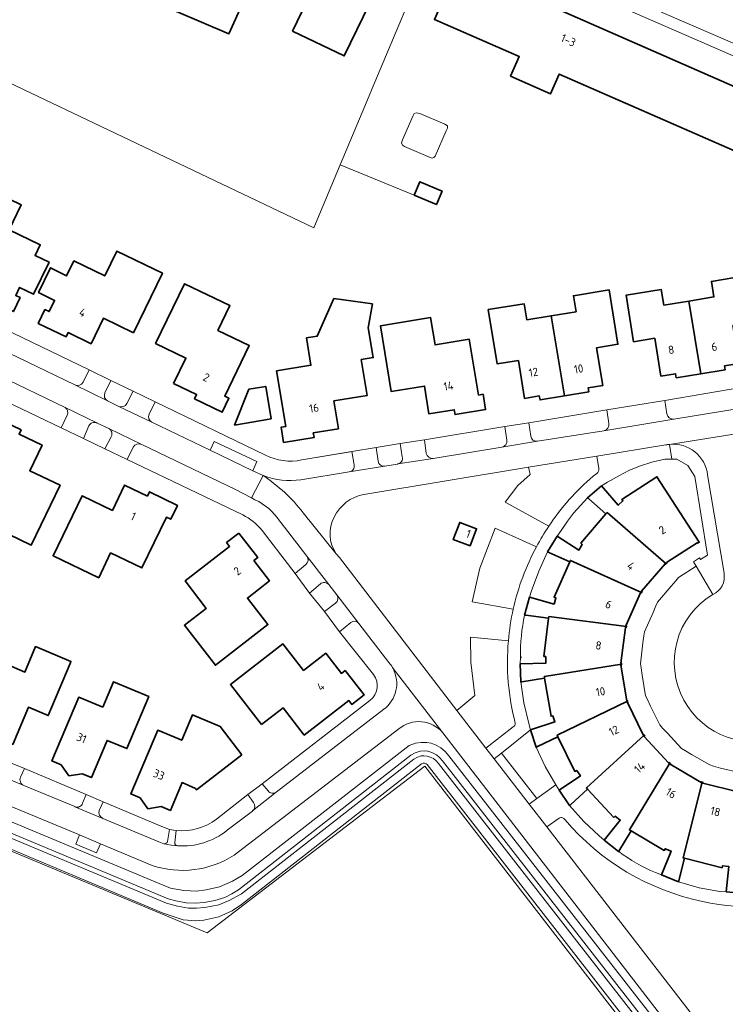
# Model space of a CAD drawing. Extents: x 152761 to 155748, y 459947 to 462743.
# Tile 103 of 256: x 154356 to 154471, y 460879 to 461040. Entities that reach past the tile are written whole.
import ezdxf
from ezdxf.enums import TextEntityAlignment as Align

# ---------------------------------------------------------------- set-up
doc = ezdxf.new("R2010")
doc.units = 0
doc.header["$LTSCALE"] = 0.75
for name, color, linetype, lineweight in [('B-RO-GR-BEPLANTING_CULTUUR_BOSPLANTSOEN-GV', 251, 'CONTINUOUS', 18), ('B-RO-GR-BEPLANTING_CULTUUR_HEESTERS-GV', 251, 'CONTINUOUS', 18), ('B-RO-IE-TERREINAFSCHEIDING_KUNSTMATIG_HEKWERK-G', 251, 'IE-TERREINAFSCHEIDING-KUNSTMATIG', 18), ('B-RO-IE-TERREINAFSCHEIDING_KUNSTMATIG_MUUR-G', 251, 'IE-TERREINAFSCHEIDING-KUNSTMATIG-DICHT', 18), ('B-RO-OG-BEBOUWING-GV', 6, 'CONTINUOUS', 35), ('B-RO-OG-BEBOUWING-T18', 1, 'CONTINUOUS', 18), ('B-RO-OG-TERREIN_CULTUURSCHEIDING-GV', 251, 'CONTINUOUS', 18), ('B-RO-OG-WATER_GREPPEL-GV', 251, 'CONTINUOUS', 18), ('B-RO-OG-WATER_SLOOT-GV', 251, 'CONTINUOUS', 18), ('B-RO-VH-VERHARDING_BETONSTRAATSTEEN-GV', 251, 'CONTINUOUS', 18), ('B-RO-VH-VERHARDING_TEGEL-GV', 251, 'CONTINUOUS', 18)]:
    doc.layers.add(name, color=color, linetype=linetype, lineweight=lineweight)
doc.styles.add('NLCS-ISO-M200-T18', font='NLCS-ISO.ttf', dxfattribs={"height": 0.36})
doc.linetypes.add('IE-TERREINAFSCHEIDING-KUNSTMATIG', pattern='A,4,[82,NLCS.SHX,S=0.75,R=90,X=0,Y=0],4,-2', length=10)
doc.linetypes.add('IE-TERREINAFSCHEIDING-KUNSTMATIG-DICHT', pattern='A,8,-1,[82,NLCS.SHX,S=0.75,R=90,X=0,Y=0],-1', length=10)

msp = doc.modelspace()

# ---------------------------------------------------------------- linework, layer by layer
at = {"layer": 'B-RO-GR-BEPLANTING_CULTUUR_BOSPLANTSOEN-GV', "flags": 128}
for points in [[(154259.906, 460949.943), (154260.008, 460947.896), (154260.036, 460947.335), (154262.727, 460947.194), (154378.376, 460898.88), (154380.271, 460898.151), (154382.429, 460897.762), (154384.51, 460897.665), (154386.112, 460897.872), (154388.27, 460898.346), (154390.428, 460899.276), (154392.019, 460900.184), (154393.197, 460901.139), (154419.375, 460921.498), (154420.398, 460921.885), (154421.339, 460922.026), (154422.246, 460922.005), (154422.931, 460921.872), (154423.785, 460921.559), (154424.513, 460921.146), (154425.233, 460920.548), (154425.86, 460919.822), (154469.018, 460864.442)], [(154417.661, 460924.224), (154390.696, 460903.554)], [(154468.638, 460866.831), (154424.856, 460923.588)], [(154377.258, 460901.858), (154368.806, 460905.421), (154368.152, 460903.948), (154364.777, 460905.371), (154365.374, 460906.88), (154354.176, 460911.494)]]:
    msp.add_lwpolyline(points, dxfattribs=at)
msp.add_lwpolyline([(154255.829, 460945.201), (154386.256, 460890.789), (154421.91, 460918.15), (154465.583, 460861.632), (154466.02, 460862.207), (154422.314, 460918.371), (154422.117, 460918.533), (154421.874, 460918.625), (154421.621, 460918.616), (154421.385, 460918.485), (154391.909, 460895.473), (154390.352, 460894.41), (154388.194, 460893.437), (154385.693, 460892.886), (154384.434, 460892.778), (154382.309, 460892.94), (154379.057, 460894.026), (154261.217, 460943.582), (154259.01, 460945.902)], close=True, dxfattribs=at)
at = {"layer": 'B-RO-GR-BEPLANTING_CULTUUR_BOSPLANTSOEN-GV'}
for points in [[(154424.856, 460923.588, 0.4164023), (154417.661, 460924.224)], [(154390.696, 460903.554, -0.2283151), (154377.258, 460901.858)]]:
    msp.add_lwpolyline(points, format="xyb", dxfattribs=at)
at = {"layer": 'B-RO-GR-BEPLANTING_CULTUUR_HEESTERS-GV', "flags": 128}
msp.add_lwpolyline([(154502.49, 461029.498), (154480.407, 461039.185), (154457.343, 461049.249), (154453.172, 461051.103), (154453.148, 461051.032), (154450.991, 461045.925), (154454.75, 461044.313), (154478.015, 461034.19), (154499.051, 461024.961), (154500.449, 461027.993), (154501.553, 461027.48)], close=True, dxfattribs=at)
for points in [[(154450.398, 460966.899), (154450.098, 460968.942), (154438.924, 460967.096), (154439.183, 460965.932), (154437.155, 460964.122), (154435.055, 460961.37), (154442.215, 460957.451)], [(154449.51, 460965.64), (154450.116, 460966.067)], [(154440.205, 460954.069), (154433.462, 460957.098), (154430.927, 460950.581), (154429.696, 460945.078), (154436.401, 460943.866)], [(154435.6, 460938.66), (154429.406, 460939.286), (154429.478, 460935.159), (154430.13, 460929.728), (154427.169, 460927.272)], [(154427.169, 460927.272), (154431.925, 460921.091), (154436.408, 460924.548)]]:
    msp.add_lwpolyline(points, dxfattribs=at)
at = {"layer": 'B-RO-GR-BEPLANTING_CULTUUR_HEESTERS-GV'}
for points in [[(154442.215, 460957.451, -0.0689757), (154449.51, 460965.64)], [(154450.116, 460966.067, 0.2642159), (154450.398, 460966.899)], [(154436.401, 460943.866, -0.0684357), (154440.205, 460954.069)], [(154436.729, 460925.159, -0.0854047), (154435.6, 460938.66)], [(154436.408, 460924.548, 0.2404348), (154436.729, 460925.159)]]:
    msp.add_lwpolyline(points, format="xyb", dxfattribs=at)
at = {"layer": 'B-RO-IE-TERREINAFSCHEIDING_KUNSTMATIG_HEKWERK-G', "flags": 128}
for points in [[(154423.167, 461052.676), (154413.297, 461029.155)], [(154403.724, 461006.343), (154336.403, 461038.384)], [(154413.297, 461029.155), (154412.789, 461027.943)], [(154412.789, 461027.943), (154408.047, 461016.645)], [(154408.047, 461016.645), (154403.724, 461006.343)], [(154408.047, 461016.645), (154420.172, 461011.685)], [(154308.804, 460737.844), (154190.696, 460786.01), (154187.897, 460787.183), (154189.365, 460790.651), (154255.829, 460945.201), (154386.256, 460890.789), (154421.91, 460918.15), (154465.583, 460861.632), (154395.197, 460807.142), (154395.748, 460806.419), (154383.532, 460794.42)]]:
    msp.add_lwpolyline(points, dxfattribs=at)
at = {"layer": 'B-RO-IE-TERREINAFSCHEIDING_KUNSTMATIG_MUUR-G', "flags": 128}
for points in [[(154420.025, 461024.743), (154420.195, 461025.041)], [(154420.195, 461025.041), (154420.534, 461025.196)], [(154420.534, 461025.196), (154421.089, 461025.067)], [(154421.089, 461025.067), (154425.221, 461023.299)], [(154418.281, 461020.731), (154420.025, 461024.743)], [(154425.414, 461022.209), (154423.626, 461018.084)], [(154425.221, 461023.299), (154425.605, 461023.022)], [(154425.644, 461022.646), (154425.414, 461022.209)], [(154425.605, 461023.022), (154425.644, 461022.646)], [(154418.107, 461020.234), (154418.281, 461020.731)], [(154418.268, 461019.863), (154418.107, 461020.234)], [(154418.563, 461019.659), (154418.268, 461019.863)], [(154422.778, 461017.87), (154418.563, 461019.659)], [(154423.14, 461017.77), (154422.778, 461017.87)], [(154423.408, 461017.84), (154423.14, 461017.77)], [(154423.626, 461018.084), (154423.408, 461017.84)], [(154343.455, 460994.385), (154366.914, 460983.085)], [(154362.326, 460973.556), (154338.904, 460984.777)], [(154370.507, 460981.341), (154374.142, 460979.577)], [(154473.982, 460980.202), (154461.206, 460978.02)], [(154377.727, 460977.838), (154395.803, 460969.097)], [(154438.933, 460974.365), (154451.737, 460976.487)], [(154421.841, 460971.6), (154434.995, 460973.766)], [(154369.489, 460970.096), (154365.998, 460971.816)], [(154413.968, 460970.357), (154417.866, 460971)], [(154401.765, 460968.309), (154409.955, 460969.687)], [(154401.765, 460968.309), (154409.748, 460969.652)], [(154392.084, 460959.291), (154373.168, 460968.353)], [(154466.907, 460952.263), (154467.076, 460951.998), (154468.194, 460952.679), (154466.127, 460965.571), (154465.02, 460967.406), (154463.193, 460968.419), (154461.233, 460968.425), (154459.096, 460967.94), (154457.091, 460967.283), (154455.352, 460966.558), (154453.683, 460965.716), (154451.825, 460964.649)], [(154448.587, 460962.068), (154447.414, 460960.834), (154446.271, 460959.563), (154445.267, 460958.251), (154444.242, 460956.735)], [(154400.662, 460949.707), (154395.251, 460956.731)], [(154442.033, 460953.231), (154440.567, 460950.102), (154439.403, 460946.863)], [(154463.04, 460948.514), (154463.493, 460949.026), (154466.376, 460950.896)], [(154466.376, 460950.896), (154465.914, 460951.613)], [(154462.289, 460947.63), (154460.041, 460944.998), (154459.766, 460944.375)], [(154405.492, 460943.444), (154403.049, 460946.49)], [(154459.307, 460943.288), (154457.89, 460940.155), (154457.803, 460939.475)], [(154413.523, 460933.124), (154407.92, 460940.152)], [(154457.336, 460934.219), (154457.341, 460934.22), (154457.218, 460934.888), (154457.649, 460938.31)], [(154437.806, 460936.001), (154437.597, 460935.999)], [(154437.618, 460931.925), (154438.113, 460928.492), (154438.936, 460925.133)], [(154458.374, 460929.034), (154458.073, 460929.66), (154457.542, 460933.054)], [(154395.3, 460915.249), (154412.934, 460928.9)], [(154458.894, 460927.981), (154460.421, 460924.877), (154460.87, 460924.378)], [(154464.603, 460920.646), (154463.978, 460920.999), (154461.649, 460923.519)], [(154440.139, 460921.223), (154441.622, 460918.053), (154443.378, 460915.058)], [(154469.208, 460918.12), (154468.58, 460918.355), (154465.588, 460920.055)], [(154356.352, 460917.733), (154366.423, 460913.499)], [(154474.381, 460917.027), (154473.704, 460917.016), (154470.368, 460917.799)], [(154380.094, 460907.774), (154378.83, 460908.226), (154369.203, 460912.253)], [(154387.809, 460909.453), (154392.901, 460913.471)], [(154445.619, 460911.682), (154447.952, 460909.078), (154450.479, 460906.719)], [(154463.451, 460899.172), (154466.829, 460898.21), (154470.234, 460897.612)]]:
    msp.add_lwpolyline(points, dxfattribs=at)
at = {"layer": 'B-RO-IE-TERREINAFSCHEIDING_KUNSTMATIG_MUUR-G'}
for points in [[(154395.803, 460969.097, 0.173747), (154401.765, 460968.309)], [(154395.251, 460956.731, 0.1168168), (154392.084, 460959.291)], [(154438.27, 460942.893, 0.0584659), (154437.597, 460935.999)], [(154412.934, 460928.9, 0.4140663), (154413.523, 460933.124)], [(154381.206, 460907.607, 0.1953797), (154387.809, 460909.453)], [(154453.701, 460904.119, 0.0590598), (154459.681, 460900.704)]]:
    msp.add_lwpolyline(points, format="xyb", dxfattribs=at)
at = {"layer": 'B-RO-OG-BEBOUWING-GV', "flags": 128}
for points in [[(154383.901, 461047.369), (154381.24, 461041.787), (154389.836, 461038.146), (154394.322, 461048.185), (154397.172, 461046.911), (154400.259, 461053.824), (154394.335, 461056.472), (154391.955, 461051.737), (154387.09, 461054.057), (154386.148, 461052.082), (154384.302, 461052.962), (154382.056, 461048.249)], [(154413.875, 461045.233), (154417.505, 461043.489), (154420.584, 461049.899), (154415.211, 461052.48), (154413.087, 461048.06), (154406.368, 461051.288), (154400.254, 461038.563), (154408.716, 461034.498)], [(154494.442, 461016.581), (154495.941, 461020.007), (154493.144, 461021.231), (154488.109, 461023.434), (154487.842, 461022.827), (154486.04, 461023.618), (154427.363, 461049.351), (154423.477, 461040.47), (154437.387, 461034.384), (154435.958, 461031.194), (154438.781, 461029.938), (154441.655, 461028.66), (154442.525, 461028.273), (154443.927, 461031.523), (154484.859, 461013.615), (154487.398, 461012.504), (154488.3, 461014.565), (154492.714, 461012.632)], [(154423.822, 461012.73), (154422.051, 461013.486), (154421.113, 461013.886), (154420.172, 461011.685), (154423.814, 461010.129), (154424.755, 461012.332)], [(154346.544, 460997.344), (154350.316, 460995.524), (154349.979, 460994.83), (154354.521, 460992.618), (154355.606, 460994.912), (154354.911, 460995.245), (154355.542, 460996.556), (154357.833, 460995.452), (154360.366, 461000.711), (154358.076, 461001.815), (154358.921, 461003.569), (154353.841, 461006.02), (154355.797, 461010.077), (154348.309, 461013.686), (154343.598, 461003.908), (154348.557, 461001.522)], [(154374.222, 460989.12), (154378.946, 460998.912), (154371.458, 461002.518), (154369.484, 460998.464), (154364.428, 461000.92), (154363.231, 460998.457), (154360.58, 460999.782), (154358.654, 460995.721), (154361.28, 460994.443), (154360.39, 460992.612), (154359.696, 460992.945), (154358.596, 460990.661), (154363.15, 460988.467), (154363.485, 460989.162), (154367.256, 460987.344), (154369.267, 460991.513)], [(154465.145, 460994.342), (154467.106, 460982.427), (154471.123, 460983.088), (154471.016, 460983.735), (154473.404, 460984.126), (154472.39, 460990.322), (154475.877, 460990.894), (154474.629, 460998.512), (154468.853, 460997.547), (154469.268, 460995.011)], [(154380.772, 460980.828), (154384.542, 460979.007), (154384.209, 460978.315), (154388.738, 460976.127), (154389.832, 460978.405), (154389.139, 460978.739), (154393.148, 460987.052), (154388.037, 460989.517), (154390, 460993.583), (154382.549, 460997.181), (154377.826, 460987.384), (154382.784, 460984.996)], [(154444.773, 460978.792), (154448.76, 460979.446), (154448.66, 460980.101), (154451.06, 460980.49), (154450.053, 460986.689), (154453.541, 460987.257), (154452.093, 460996.162), (154446.259, 460995.207), (154446.681, 460992.589), (154442.618, 460991.928)], [(154467.106, 460982.427), (154465.145, 460994.342), (154461.067, 460993.68), (154460.656, 460996.222), (154454.875, 460995.29), (154456.103, 460987.672), (154459.59, 460988.234), (154460.591, 460982.029), (154462.984, 460982.417), (154463.089, 460981.766)], [(154398.775, 460971.154), (154403.768, 460971.975), (154403.643, 460972.731), (154407.769, 460973.41), (154407.013, 460977.976), (154412.48, 460978.873), (154411.513, 460984.736), (154413.461, 460985.061), (154412.624, 460989.953), (154413.327, 460993.872), (154407.03, 460994.738), (154404.292, 460988.573), (154402.53, 460988.283), (154403.261, 460983.82), (154397.641, 460982.901), (154399.133, 460973.775), (154398.372, 460973.652)], [(154444.773, 460978.792), (154442.618, 460991.928), (154438.605, 460991.276), (154438.173, 460993.893), (154432.318, 460992.935), (154433.768, 460984.022), (154437.25, 460984.587), (154438.264, 460978.379), (154440.648, 460978.78), (154440.786, 460978.138)], [(154430.688, 460978.931), (154429.192, 460988.07), (154423.591, 460987.154), (154422.86, 460991.62), (154414.663, 460990.296), (154416.419, 460979.502), (154421.866, 460980.404), (154422.593, 460975.835), (154426.737, 460976.512), (154426.861, 460975.742), (154431.858, 460976.555), (154431.45, 460979.056)], [(154396.747, 460975.032), (154395.854, 460980.347), (154393.073, 460979.88), (154390.749, 460974.024)], [(154348.148, 460967.288), (154346.797, 460964.489), (154351.929, 460962.014), (154349.966, 460957.947), (154357.439, 460954.342), (154362.169, 460964.14), (154357.206, 460966.535), (154359.218, 460970.703), (154355.452, 460972.522), (154355.782, 460973.216), (154351.219, 460975.415), (154350.11, 460973.145), (154350.811, 460972.806), (154349.54, 460970.172), (154347.036, 460971.349), (154345.657, 460968.458)], [(154448.587, 460962.068), (154448.657, 460962.014), (154448.78, 460961.907), (154451.587, 460959.468), (154451.76, 460959.667), (154461.456, 460951.299), (154461.57, 460951.401), (154461.498, 460951.488), (154466.525, 460954.733), (154466.594, 460954.647), (154466.854, 460954.819), (154459.944, 460965.539), (154454.199, 460961.822), (154454.375, 460961.582), (154453.6, 460960.877), (154450.85, 460964.045)], [(154376.497, 460962.379), (154372.735, 460964.193), (154370.732, 460960.036), (154365.774, 460962.427), (154361.032, 460952.611), (154368.492, 460949.008), (154370.453, 460953.07), (154375.575, 460950.595), (154379.596, 460958.916), (154380.286, 460958.581), (154381.389, 460960.857), (154376.831, 460963.075)], [(154442.033, 460953.231), (154442.12, 460953.185), (154442.216, 460953.142), (154445.648, 460951.616), (154445.777, 460951.843), (154457.429, 460946.607), (154457.509, 460946.741), (154457.422, 460946.803), (154461.262, 460951.27), (154461.339, 460951.194), (154461.456, 460951.299), (154451.76, 460959.667), (154451.587, 460959.468), (154447.472, 460954.637), (154447.7, 460954.441), (154447.162, 460953.537), (154443.614, 460955.791)], [(154429.321, 460954.218), (154430.398, 460957.024), (154427.637, 460958.069), (154426.575, 460955.264)], [(154391.448, 460956.295), (154389.453, 460954.756), (154389.932, 460954.138), (154382.635, 460948.477), (154386.118, 460943.982), (154382.55, 460941.22), (154387.623, 460934.669), (154396.222, 460941.331), (154392.852, 460945.678), (154396.501, 460948.508), (154393.934, 460951.819), (154394.55, 460952.297)], [(154445.648, 460951.616), (154443.086, 460945.806), (154443.38, 460945.689), (154443.09, 460944.683), (154439.068, 460945.802), (154438.27, 460942.893), (154438.364, 460942.865), (154438.482, 460942.849), (154442.201, 460942.36), (154442.236, 460942.628), (154454.934, 460940.984), (154454.969, 460941.11), (154454.86, 460941.144), (154457.255, 460946.525), (154457.348, 460946.472), (154457.429, 460946.607), (154445.777, 460951.843)], [(154454.934, 460940.984), (154442.236, 460942.628), (154442.201, 460942.36), (154441.411, 460936.1), (154441.734, 460936.068), (154441.758, 460935.02), (154437.545, 460934.915), (154437.618, 460931.925), (154437.719, 460931.926), (154437.824, 460931.943), (154441.544, 460932.55), (154441.499, 460932.818), (154454.146, 460934.832), (154454.141, 460934.99), (154454.028, 460934.994), (154454.781, 460940.827), (154454.884, 460940.807)], [(154395.138, 460924.945), (154398.702, 460927.702), (154402.176, 460923.212), (154409.479, 460928.865), (154409.954, 460928.249), (154411.954, 460929.793), (154408.865, 460933.796), (154408.253, 460933.321), (154405.691, 460936.63), (154402.044, 460933.802), (154398.678, 460938.151), (154390.074, 460931.492)], [(154347.948, 460924.395), (154349.468, 460923.752), (154350.745, 460921.97), (154352.922, 460922.308), (154354.429, 460921.679), (154356.978, 460927.77), (154360.224, 460926.41), (154363.798, 460934.924), (154363.951, 460935.289), (154358.166, 460937.717), (154356.418, 460933.551), (154351.968, 460935.418), (154347.445, 460924.608)], [(154441.544, 460932.55), (154442.594, 460926.309), (154442.903, 460926.362), (154443.23, 460925.366), (154439.22, 460924.083), (154440.139, 460921.223), (154440.235, 460921.256), (154440.389, 460921.33), (154443.727, 460922.948), (154443.605, 460923.197), (154455.138, 460928.759), (154455.099, 460928.886), (154454.994, 460928.855), (154454.046, 460934.665), (154454.151, 460934.674), (154454.146, 460934.832), (154441.499, 460932.818)], [(154369.167, 460927.776), (154365.217, 460929.427), (154360.845, 460918.979), (154362.348, 460918.333), (154363.629, 460916.545), (154365.803, 460916.892), (154367.317, 460916.265), (154369.88, 460922.354), (154373.13, 460920.993), (154376.698, 460929.518), (154370.912, 460931.943)], [(154443.727, 460922.948), (154446.515, 460917.262), (154446.801, 460917.392), (154447.404, 460916.53), (154443.936, 460914.166), (154445.619, 460911.682), (154445.701, 460911.742), (154445.821, 460911.852), (154448.577, 460914.37), (154448.393, 460914.568), (154457.859, 460923.181), (154457.765, 460923.307), (154457.667, 460923.245), (154455.094, 460928.547), (154455.192, 460928.583), (154455.138, 460928.759), (154443.605, 460923.197)], [(154391.964, 460920), (154388.396, 460924.628), (154383.858, 460926.528), (154382.112, 460922.358), (154378.173, 460924.007), (154373.757, 460913.58), (154375.271, 460912.943), (154376.553, 460911.151), (154378.731, 460911.495), (154380.247, 460910.863), (154382.145, 460915.423), (154384.331, 460914.488), (154384.527, 460914.235)], [(154448.577, 460914.37), (154452.888, 460909.722), (154453.106, 460909.928), (154453.92, 460909.282), (154451.29, 460906.022), (154453.628, 460904.127), (154453.652, 460904.156), (154453.691, 460904.202), (154455.695, 460907.542), (154455.442, 460907.692), (154462.046, 460918.641), (154461.921, 460918.739), (154461.845, 460918.649), (154457.864, 460922.983), (154457.952, 460923.054), (154457.859, 460923.181), (154448.393, 460914.568)], [(154464.451, 460903.033), (154464.209, 460903.094), (154467.356, 460915.485), (154467.209, 460915.542), (154467.161, 460915.436), (154462.11, 460918.448), (154462.171, 460918.542), (154462.046, 460918.641), (154455.442, 460907.692), (154455.695, 460907.542), (154461.127, 460904.319), (154461.292, 460904.583), (154462.26, 460904.197), (154460.682, 460900.32), (154463.451, 460899.172), (154463.506, 460899.264), (154463.539, 460899.396)], [(154464.451, 460903.033), (154470.601, 460901.492), (154470.67, 460901.812), (154471.709, 460901.71), (154471.291, 460897.552), (154474.285, 460897.24), (154474.297, 460897.338), (154474.291, 460897.459), (154474.107, 460901.23), (154473.843, 460901.219), (154473.346, 460913.991), (154473.196, 460914.007), (154473.173, 460913.899), (154467.468, 460915.331), (154467.503, 460915.428), (154467.356, 460915.485), (154464.209, 460903.094)]]:
    msp.add_lwpolyline(points, close=True, dxfattribs=at)
at = {"layer": 'B-RO-OG-TERREIN_CULTUURSCHEIDING-GV', "flags": 128}
for points in [[(154365.958, 460981.031), (154366.914, 460983.085), (154343.455, 460994.385), (154342.49, 460992.35)], [(154342.845, 460991.07), (154342.89, 460991.049), (154364.579, 460980.585)], [(154339.884, 460986.902), (154338.904, 460984.777), (154362.326, 460973.556)], [(154363.003, 460976.911), (154341.238, 460987.398), (154341.201, 460987.416)], [(154373.126, 460977.552), (154374.142, 460979.577), (154370.507, 460981.341), (154369.528, 460979.28)], [(154474.376, 460977.905), (154473.982, 460980.202), (154461.206, 460978.02)], [(154369.942, 460977.983), (154371.803, 460977.082)], [(154395.803, 460969.097), (154377.727, 460977.838), (154376.75, 460975.804)], [(154461.206, 460978.02), (154461.56, 460975.841)], [(154462.695, 460974.996), (154473.736, 460976.792)], [(154362.326, 460973.556), (154363.326, 460975.618)], [(154452.074, 460974.27), (154451.737, 460976.487), (154438.933, 460974.365)], [(154366.896, 460973.867), (154365.998, 460971.816), (154369.489, 460970.096), (154370.542, 460972.11)], [(154370.173, 460973.426), (154368.236, 460974.343), (154368.206, 460974.358)], [(154377.221, 460974.475), (154386.741, 460969.914), (154387.399, 460971.344), (154394.425, 460968.031), (154393.746, 460966.504)], [(154435.33, 460971.526), (154434.995, 460973.766), (154421.841, 460971.6), (154422.162, 460969.38)], [(154438.933, 460974.365), (154439.261, 460972.216)], [(154440.353, 460971.35), (154451.245, 460973.092)], [(154374.144, 460970.412), (154373.168, 460968.353), (154392.084, 460959.291)], [(154394.097, 460961.777), (154393.525, 460962.078), (154390.882, 460963.47), (154375.536, 460970.837)], [(154418.213, 460968.794), (154417.866, 460971), (154413.968, 460970.357), (154414.277, 460968.114)], [(154423.273, 460968.546), (154434.51, 460970.386), (154434.544, 460970.392)], [(154410.319, 460967.487), (154409.955, 460969.687), (154409.748, 460969.652), (154401.765, 460968.309)], [(154442.215, 460957.451), (154435.055, 460961.37), (154437.155, 460964.122), (154439.183, 460965.932), (154438.924, 460967.096), (154411.939, 460962.639)], [(154415.376, 460967.261), (154417.432, 460967.634), (154417.482, 460967.642)], [(154393.746, 460966.504), (154395.45, 460965.733)], [(154401.594, 460965.063), (154409.526, 460966.326), (154409.55, 460966.33)], [(154402.615, 460952.538), (154398.931, 460957.277), (154398.127, 460958.311)], [(154395.251, 460956.731), (154400.662, 460949.707), (154402.41, 460951.145)], [(154436.401, 460943.866), (154429.696, 460945.078), (154430.927, 460950.581), (154433.462, 460957.098), (154440.205, 460954.069)], [(154407.412, 460952.921), (154407.914, 460952.297), (154427.169, 460927.272), (154430.13, 460929.728), (154429.478, 460935.159), (154429.406, 460939.286), (154435.6, 460938.66)], [(154404.801, 460947.998), (154403.049, 460946.49), (154405.492, 460943.444), (154407.309, 460944.811)], [(154407.5, 460946.192), (154407.48, 460946.218), (154406.179, 460947.876)], [(154409.782, 460941.672), (154407.92, 460940.152), (154413.523, 460933.124)], [(154416.025, 460935.117), (154411.13, 460941.516)], [(154416.709, 460934.115), (154416.619, 460934.279)], [(154412.934, 460928.9), (154395.3, 460915.249), (154396.232, 460914.083)], [(154397.577, 460913.868), (154415.185, 460927.444)], [(154356.352, 460917.733), (154355.679, 460916.322)], [(154365.847, 460912.036), (154366.423, 460913.499), (154356.352, 460917.733)], [(154356.219, 460914.972), (154356.228, 460914.968), (154364.566, 460911.49), (154364.611, 460911.471)], [(154379.777, 460905.787), (154380.094, 460907.774), (154378.83, 460908.226), (154369.203, 460912.253), (154368.586, 460910.879)], [(154393.87, 460912.17), (154392.901, 460913.471), (154387.809, 460909.453)], [(154389.549, 460907.613), (154393.673, 460910.771), (154393.696, 460910.789)], [(154369.152, 460909.575), (154378.374, 460905.706), (154379.152, 460905.423), (154379.185, 460905.416)], [(154443.898, 460909.608), (154441.902, 460908.185), (154465.36, 460877.796)], [(154381.206, 460907.607), (154380.955, 460905.6)]]:
    msp.add_lwpolyline(points, dxfattribs=at)
at = {"layer": 'B-RO-OG-TERREIN_CULTUURSCHEIDING-GV'}
for points in [[(154364.579, 460980.585, 0.3929758), (154365.958, 460981.031)], [(154369.528, 460979.28, 0.4132412), (154369.942, 460977.983)], [(154363.326, 460975.618, 0.3517745), (154363.003, 460976.911)], [(154371.803, 460977.082, 0.409783), (154373.126, 460977.552)], [(154376.75, 460975.804, 0.3979303), (154377.221, 460974.475)], [(154461.56, 460975.841, 0.4041004), (154462.695, 460974.996)], [(154368.206, 460974.358, 0.4204803), (154366.896, 460973.867)], [(154370.542, 460972.11, 0.4232167), (154370.173, 460973.426)], [(154451.245, 460973.092, 0.3931072), (154452.074, 460974.27)], [(154439.261, 460972.216, 0.4025124), (154440.353, 460971.35)], [(154375.536, 460970.837, 0.3870993), (154374.144, 460970.412)], [(154434.544, 460970.392, 0.4145582), (154435.33, 460971.526)], [(154401.765, 460968.309, -0.173747), (154395.803, 460969.097)], [(154417.482, 460967.642, 0.4369549), (154418.213, 460968.794)], [(154422.162, 460969.38, 0.4015261), (154423.273, 460968.546)], [(154409.55, 460966.33, 0.4310248), (154410.319, 460967.487)], [(154414.277, 460968.114, 0.4139454), (154415.376, 460967.261)], [(154395.45, 460965.733, 0.1272913), (154401.594, 460965.063)], [(154411.939, 460962.639, 0.2381993), (154407.057, 460958.944)], [(154398.127, 460958.311, 0.1395341), (154394.097, 460961.777)], [(154392.084, 460959.291, -0.1168168), (154395.251, 460956.731)], [(154407.057, 460958.944, 0.2814124), (154407.412, 460952.921)], [(154440.205, 460954.069, -0.0248474), (154442.215, 460957.451)], [(154402.41, 460951.145, 0.4041788), (154402.615, 460952.538)], [(154406.179, 460947.876, 0.4195013), (154404.801, 460947.998)], [(154407.309, 460944.811, 0.4120502), (154407.5, 460946.192)], [(154435.6, 460938.66, -0.033213), (154436.401, 460943.866)], [(154411.13, 460941.516, 0.4080416), (154409.782, 460941.672)], [(154416.619, 460934.279, 0.0475338), (154416.025, 460935.117)], [(154413.523, 460933.124, -0.4140663), (154412.934, 460928.9)], [(154415.185, 460927.444, 0.369648), (154416.709, 460934.115)], [(154355.679, 460916.322, 0.416092), (154356.219, 460914.972)], [(154396.232, 460914.083, 0.415572), (154397.577, 460913.868)], [(154393.696, 460910.789, 0.399661), (154393.87, 460912.17)], [(154364.611, 460911.471, 0.4214723), (154365.847, 460912.036)], [(154368.586, 460910.879, 0.4019969), (154369.152, 460909.575)], [(154387.809, 460909.453, -0.1953797), (154381.206, 460907.607)], [(154444.892, 460909.33, 0.4146887), (154443.898, 460909.608)], [(154467.401, 460895.965, -0.167086), (154444.892, 460909.33)], [(154381.388, 460905.077, 0.1872382), (154389.549, 460907.613)], [(154379.185, 460905.416, 0.376878), (154379.777, 460905.787)], [(154380.955, 460905.6, 0.3599912), (154381.388, 460905.077)], [(154488.593, 460897.601, -0.1489254), (154467.401, 460895.965)]]:
    msp.add_lwpolyline(points, format="xyb", dxfattribs=at)
at = {"layer": 'B-RO-OG-TERREIN_CULTUURSCHEIDING-GV', "flags": 128}
for points in [[(154429.321, 460954.218), (154426.575, 460955.264), (154427.637, 460958.069), (154430.398, 460957.024)], [(154434.453, 460920.272), (154440.25, 460912.801), (154443.378, 460915.058), (154441.622, 460918.053), (154440.139, 460921.223), (154439.22, 460924.083)]]:
    msp.add_lwpolyline(points, close=True, dxfattribs=at)
at = {"layer": 'B-RO-OG-WATER_GREPPEL-GV', "flags": 128}
for points in [[(154263.09, 460944.388), (154379.579, 460895.665), (154381.394, 460895.167), (154383.214, 460894.854), (154384.51, 460894.875), (154385.906, 460894.993), (154388.172, 460895.416), (154389.883, 460896.129), (154391.863, 460897.23), (154420.116, 460919.291), (154420.706, 460919.594), (154421.322, 460919.792), (154421.771, 460919.809), (154422.29, 460919.776), (154422.795, 460919.623), (154423.311, 460919.363), (154423.768, 460918.979), (154424.143, 460918.54), (154466.427, 460864.26)], [(154467.059, 460864.751), (154424.812, 460918.979), (154424.338, 460919.541), (154423.806, 460919.999), (154423.049, 460920.37), (154422.436, 460920.562), (154421.892, 460920.622), (154421.151, 460920.577), (154420.332, 460920.333), (154419.649, 460919.941), (154391.371, 460897.86), (154390.33, 460897.222), (154389.131, 460896.594), (154387.54, 460896.129), (154385.788, 460895.785), (154384.282, 460895.686), (154382.821, 460895.729), (154381.154, 460896.054), (154379.866, 460896.412), (154263.399, 460945.126)]]:
    msp.add_lwpolyline(points, dxfattribs=at)
at = {"layer": 'B-RO-OG-WATER_SLOOT-GV', "flags": 128}
for points in [[(154469.018, 460864.442), (154425.86, 460919.822), (154425.233, 460920.548), (154424.513, 460921.146), (154423.785, 460921.559), (154422.931, 460921.872), (154422.246, 460922.005), (154421.339, 460922.026), (154420.398, 460921.885), (154419.375, 460921.498), (154393.197, 460901.139), (154392.019, 460900.184), (154390.428, 460899.276), (154388.27, 460898.346), (154386.112, 460897.872), (154384.51, 460897.665), (154382.429, 460897.762), (154380.271, 460898.151), (154378.376, 460898.88), (154262.727, 460947.194)], [(154466.427, 460864.26), (154424.143, 460918.54), (154423.768, 460918.979), (154423.311, 460919.363), (154422.795, 460919.623), (154422.29, 460919.776), (154421.771, 460919.809), (154421.322, 460919.792), (154420.706, 460919.594), (154420.116, 460919.291), (154391.863, 460897.23), (154389.883, 460896.129), (154388.172, 460895.416), (154385.906, 460894.993), (154384.51, 460894.875), (154383.214, 460894.854), (154381.394, 460895.167), (154379.579, 460895.665), (154263.09, 460944.388)], [(154263.399, 460945.126), (154379.866, 460896.412), (154381.154, 460896.054), (154382.821, 460895.729), (154384.282, 460895.686), (154385.788, 460895.785), (154387.54, 460896.129), (154389.131, 460896.594), (154390.33, 460897.222), (154391.371, 460897.86), (154419.649, 460919.941), (154420.332, 460920.333), (154421.151, 460920.577), (154421.892, 460920.622), (154422.436, 460920.562), (154423.049, 460920.37), (154423.806, 460919.999), (154424.338, 460919.541), (154424.812, 460918.979), (154467.059, 460864.751)], [(154261.217, 460943.582), (154379.057, 460894.026), (154382.309, 460892.94), (154384.434, 460892.778), (154385.693, 460892.886), (154388.194, 460893.437), (154390.352, 460894.41), (154391.909, 460895.473), (154421.385, 460918.485), (154421.621, 460918.616), (154421.874, 460918.625), (154422.117, 460918.533), (154422.314, 460918.371), (154466.02, 460862.207)]]:
    msp.add_lwpolyline(points, dxfattribs=at)
at = {"layer": 'B-RO-VH-VERHARDING_BETONSTRAATSTEEN-GV', "flags": 128}
for points in [[(154341.238, 460987.398), (154363.003, 460976.911), (154368.206, 460974.358), (154368.236, 460974.343), (154370.173, 460973.426), (154375.536, 460970.837), (154390.882, 460963.47), (154393.525, 460962.078), (154395.45, 460965.733), (154393.746, 460966.504), (154386.741, 460969.914), (154377.221, 460974.475), (154371.803, 460977.082), (154369.942, 460977.983), (154364.579, 460980.585), (154342.89, 460991.049)], [(154370.507, 460981.341), (154366.914, 460983.085), (154365.958, 460981.031)], [(154505.138, 460979.117), (154504.684, 460981.792), (154501.825, 460981.352), (154496.219, 460980.402), (154484.954, 460978.628), (154473.736, 460976.792), (154462.695, 460974.996), (154451.245, 460973.092), (154440.353, 460971.35), (154434.544, 460970.392), (154434.51, 460970.386), (154423.273, 460968.546), (154417.482, 460967.642), (154417.432, 460967.634), (154415.376, 460967.261), (154409.55, 460966.33), (154409.526, 460966.326), (154401.594, 460965.063)], [(154364.579, 460980.585), (154369.942, 460977.983)], [(154369.528, 460979.28), (154370.507, 460981.341)], [(154376.75, 460975.804), (154377.727, 460977.838), (154374.142, 460979.577), (154373.126, 460977.552)], [(154368.206, 460974.358), (154363.003, 460976.911)], [(154371.803, 460977.082), (154377.221, 460974.475)], [(154461.56, 460975.841), (154461.206, 460978.02), (154451.737, 460976.487), (154452.074, 460974.27)], [(154363.326, 460975.618), (154362.326, 460973.556), (154365.998, 460971.816), (154366.896, 460973.867)], [(154461.976, 460970.851), (154461.987, 460970.852), (154475.581, 460973.01), (154490.093, 460975.396)], [(154375.536, 460970.837), (154370.173, 460973.426)], [(154439.261, 460972.216), (154438.933, 460974.365), (154434.995, 460973.766), (154435.33, 460971.526)], [(154451.245, 460973.092), (154462.695, 460974.996)], [(154370.542, 460972.11), (154369.489, 460970.096), (154373.168, 460968.353), (154374.144, 460970.412)], [(154475.581, 460973.01), (154461.987, 460970.852)], [(154414.277, 460968.114), (154413.968, 460970.357), (154409.955, 460969.687), (154410.319, 460967.487)], [(154411.939, 460962.639), (154438.924, 460967.096), (154450.098, 460968.942), (154461.386, 460970.757)], [(154421.841, 460971.6), (154417.866, 460971), (154418.213, 460968.794)], [(154422.162, 460969.38), (154421.841, 460971.6)], [(154434.544, 460970.392), (154440.353, 460971.35)], [(154438.27, 460942.893), (154439.068, 460945.802), (154439.403, 460946.863), (154440.567, 460950.102), (154442.033, 460953.231), (154443.614, 460955.791), (154444.244, 460956.734), (154444.632, 460957.312), (154445.267, 460958.251), (154446.271, 460959.563), (154447.414, 460960.834), (154448.587, 460962.068), (154450.85, 460964.045), (154451.825, 460964.649), (154453.683, 460965.716), (154455.352, 460966.558), (154457.091, 460967.283), (154459.096, 460967.94), (154461.233, 460968.425), (154462.363, 460968.422), (154461.976, 460970.851)], [(154461.386, 460970.757), (154450.098, 460968.942), (154450.398, 460966.899)], [(154461.987, 460970.852), (154461.976, 460970.851), (154462.363, 460968.422), (154463.193, 460968.419), (154465.02, 460967.406), (154466.127, 460965.571), (154468.194, 460952.679), (154467.076, 460951.998), (154466.907, 460952.263), (154465.914, 460951.613)], [(154409.55, 460966.33), (154415.376, 460967.261)], [(154417.482, 460967.642), (154423.273, 460968.546)], [(154395.45, 460965.733), (154393.525, 460962.078), (154394.097, 460961.777)], [(154450.116, 460966.067), (154449.51, 460965.64)], [(154468.245, 460965.858), (154470.923, 460949.76)], [(154470.923, 460949.76), (154468.245, 460965.858)], [(154401.997, 460959.656), (154407.412, 460952.921)], [(154431.925, 460921.091), (154427.169, 460927.272), (154407.914, 460952.297), (154407.412, 460952.921), (154401.997, 460959.656)], [(154398.127, 460958.311), (154398.931, 460957.277), (154402.615, 460952.538), (154406.179, 460947.876), (154407.48, 460946.218), (154407.5, 460946.192), (154411.13, 460941.516), (154416.025, 460935.117)], [(154406.179, 460947.876), (154402.615, 460952.538)], [(154402.41, 460951.145), (154400.662, 460949.707), (154403.049, 460946.49), (154404.801, 460947.998)], [(154469.104, 460946.242), (154466.376, 460950.896), (154463.493, 460949.026), (154463.037, 460948.516), (154462.284, 460947.634), (154462.289, 460947.63), (154460.041, 460944.998), (154459.766, 460944.375), (154459.305, 460943.289), (154457.89, 460940.155), (154457.803, 460939.475), (154457.649, 460938.31), (154457.218, 460934.888), (154457.341, 460934.22), (154457.336, 460934.219), (154457.542, 460933.054), (154458.073, 460929.66), (154458.374, 460929.034), (154458.894, 460927.981)], [(154465.914, 460951.613), (154466.376, 460950.896), (154469.104, 460946.242)], [(154411.13, 460941.516), (154407.5, 460946.192)], [(154407.309, 460944.811), (154405.492, 460943.444)], [(154405.492, 460943.444), (154407.92, 460940.152), (154409.782, 460941.672)], [(154436.408, 460924.548), (154431.925, 460921.091), (154433.281, 460919.335), (154434.453, 460920.272), (154439.22, 460924.083), (154438.936, 460925.133), (154438.113, 460928.492), (154437.618, 460931.925), (154437.545, 460934.915)], [(154437.545, 460934.915), (154437.597, 460935.999)], [(154416.619, 460934.279), (154416.709, 460934.115), (154424.856, 460923.588), (154468.638, 460866.831)], [(154424.856, 460923.588), (154416.709, 460934.115)], [(154415.185, 460927.444), (154397.577, 460913.868), (154393.696, 460910.789), (154393.673, 460910.771), (154389.549, 460907.613)], [(154458.894, 460927.981), (154460.421, 460924.877), (154460.87, 460924.378), (154461.649, 460923.519), (154463.978, 460920.999), (154464.603, 460920.646), (154465.588, 460920.055), (154468.58, 460918.355), (154469.208, 460918.12), (154470.368, 460917.799), (154473.704, 460917.016), (154474.381, 460917.027), (154475.559, 460917.091), (154478.962, 460917.237), (154479.622, 460917.437), (154480.741, 460917.836), (154483.316, 460918.752), (154480.731, 460923.275)], [(154390.696, 460903.554), (154417.661, 460924.224)], [(154465.36, 460877.796), (154441.902, 460908.185), (154439.033, 460911.923), (154433.281, 460919.335), (154431.925, 460921.091)], [(154355.679, 460916.322), (154356.352, 460917.733), (154353.509, 460918.912), (154352.952, 460917.449)], [(154381.388, 460905.077), (154380.341, 460905.186), (154379.185, 460905.416), (154379.152, 460905.423), (154378.374, 460905.706), (154369.152, 460909.575), (154364.611, 460911.471), (154364.566, 460911.49), (154356.228, 460914.968), (154356.219, 460914.972), (154351.653, 460916.888)], [(154351.653, 460916.888), (154356.219, 460914.972)], [(154395.3, 460915.249), (154392.901, 460913.471), (154393.87, 460912.17)], [(154393.696, 460910.789), (154397.577, 460913.868)], [(154396.232, 460914.083), (154395.3, 460915.249)], [(154453.701, 460904.119), (154453.652, 460904.156), (154453.628, 460904.127), (154451.29, 460906.022), (154450.479, 460906.719), (154447.952, 460909.078), (154445.619, 460911.682), (154443.936, 460914.166), (154443.378, 460915.058), (154440.25, 460912.801), (154439.033, 460911.923), (154441.902, 460908.185), (154443.898, 460909.608)], [(154368.586, 460910.879), (154369.203, 460912.253), (154366.423, 460913.499), (154365.847, 460912.036)], [(154354.176, 460911.494), (154365.374, 460906.88), (154368.806, 460905.421)], [(154364.611, 460911.471), (154369.152, 460909.575)], [(154380.955, 460905.6), (154381.206, 460907.607), (154380.094, 460907.774), (154379.777, 460905.787)], [(154368.806, 460905.421), (154377.258, 460901.858)], [(154379.185, 460905.416), (154380.341, 460905.186), (154381.388, 460905.077)], [(154460.682, 460900.32), (154459.681, 460900.704)], [(154488.593, 460897.601), (154487.759, 460899.569), (154485.211, 460898.493), (154482.267, 460897.932), (154481.233, 460897.704), (154477.794, 460897.289), (154474.285, 460897.24), (154471.291, 460897.552), (154470.234, 460897.615), (154466.829, 460898.21), (154463.451, 460899.172), (154460.682, 460900.32)]]:
    msp.add_lwpolyline(points, dxfattribs=at)
at = {"layer": 'B-RO-VH-VERHARDING_BETONSTRAATSTEEN-GV'}
for points in [[(154365.958, 460981.031, -0.3929758), (154364.579, 460980.585)], [(154369.942, 460977.983, -0.4132412), (154369.528, 460979.28)], [(154363.003, 460976.911, -0.3517745), (154363.326, 460975.618)], [(154373.126, 460977.552, -0.409783), (154371.803, 460977.082)], [(154377.221, 460974.475, -0.3979303), (154376.75, 460975.804)], [(154462.695, 460974.996, -0.4041004), (154461.56, 460975.841)], [(154366.896, 460973.867, -0.4204803), (154368.206, 460974.358)], [(154370.173, 460973.426, -0.4232167), (154370.542, 460972.11)], [(154452.074, 460974.27, -0.3931072), (154451.245, 460973.092)], [(154440.353, 460971.35, -0.4025124), (154439.261, 460972.216)], [(154374.144, 460970.412, -0.3870993), (154375.536, 460970.837)], [(154435.33, 460971.526, -0.4145582), (154434.544, 460970.392)], [(154461.976, 460970.851, 0.0236681), (154461.386, 460970.757)], [(154461.386, 460970.757, -0.0236681), (154461.976, 460970.851)], [(154461.987, 460970.852, -0.4091599), (154468.245, 460965.858)], [(154468.245, 460965.858, 0.4091599), (154461.987, 460970.852)], [(154418.213, 460968.794, -0.4369549), (154417.482, 460967.642)], [(154423.273, 460968.546, -0.4015261), (154422.162, 460969.38)], [(154410.319, 460967.487, -0.4310248), (154409.55, 460966.33)], [(154415.376, 460967.261, -0.4139454), (154414.277, 460968.114)], [(154401.594, 460965.063, -0.1272913), (154395.45, 460965.733)], [(154395.45, 460965.733, -0.0795329), (154401.997, 460959.656)], [(154401.997, 460959.656, 0.0795329), (154395.45, 460965.733)], [(154449.51, 460965.64, 0.0689757), (154442.215, 460957.451)], [(154450.398, 460966.899, -0.2642159), (154450.116, 460966.067)], [(154407.057, 460958.944, -0.2381993), (154411.939, 460962.639)], [(154394.097, 460961.777, -0.1395341), (154398.127, 460958.311)], [(154407.412, 460952.921, -0.2814124), (154407.057, 460958.944)], [(154442.215, 460957.451, 0.0248474), (154440.205, 460954.069)], [(154440.205, 460954.069, 0.0684357), (154436.401, 460943.866)], [(154402.615, 460952.538, -0.4041788), (154402.41, 460951.145)], [(154470.923, 460949.76, -0.3412731), (154469.104, 460946.242)], [(154469.104, 460946.242, 0.3412731), (154470.923, 460949.76)], [(154404.801, 460947.998, -0.4195013), (154406.179, 460947.876)], [(154407.5, 460946.192, -0.4120502), (154407.309, 460944.811)], [(154469.104, 460946.242, 0.4046927), (154464.351, 460928.952)], [(154464.351, 460928.952, -0.4046927), (154469.104, 460946.242)], [(154436.401, 460943.866, 0.033213), (154435.6, 460938.66)], [(154437.597, 460935.999, -0.0584659), (154438.27, 460942.893)], [(154409.782, 460941.672, -0.4080416), (154411.13, 460941.516)], [(154435.6, 460938.66, 0.0854047), (154436.729, 460925.159)], [(154416.025, 460935.117, -0.0475338), (154416.619, 460934.279)], [(154416.709, 460934.115, -0.369648), (154415.185, 460927.444)], [(154464.351, 460928.952, 0.3928524), (154480.731, 460923.275)], [(154480.731, 460923.275, -0.3928524), (154464.351, 460928.952)], [(154417.661, 460924.224, -0.4164023), (154424.856, 460923.588)], [(154436.729, 460925.159, -0.2404348), (154436.408, 460924.548)], [(154356.219, 460914.972, -0.416092), (154355.679, 460916.322)], [(154397.577, 460913.868, -0.415572), (154396.232, 460914.083)], [(154393.87, 460912.17, -0.399661), (154393.696, 460910.789)], [(154365.847, 460912.036, -0.4214723), (154364.611, 460911.471)], [(154369.152, 460909.575, -0.4019969), (154368.586, 460910.879)], [(154443.898, 460909.608, -0.4146887), (154444.892, 460909.33)], [(154444.892, 460909.33, 0.167086), (154467.401, 460895.965)], [(154389.549, 460907.613, -0.1872382), (154381.388, 460905.077)], [(154379.777, 460905.787, -0.376878), (154379.185, 460905.416)], [(154381.388, 460905.077, -0.3599912), (154380.955, 460905.6)], [(154459.681, 460900.704, -0.0590598), (154453.701, 460904.119)], [(154377.258, 460901.858, 0.2283151), (154390.696, 460903.554)], [(154467.401, 460895.965, 0.1489254), (154488.593, 460897.601)]]:
    msp.add_lwpolyline(points, format="xyb", dxfattribs=at)
at = {"layer": 'B-RO-VH-VERHARDING_BETONSTRAATSTEEN-GV', "flags": 128}
for points in [[(154393.746, 460966.504), (154394.425, 460968.031), (154387.399, 460971.344), (154386.741, 460969.914)], [(154433.281, 460919.335), (154439.033, 460911.923), (154440.25, 460912.801), (154434.453, 460920.272)], [(154365.374, 460906.88), (154364.777, 460905.371), (154368.152, 460903.948), (154368.806, 460905.421)]]:
    msp.add_lwpolyline(points, close=True, dxfattribs=at)
at = {"layer": 'B-RO-VH-VERHARDING_TEGEL-GV', "flags": 128}
msp.add_lwpolyline([(154446.796, 461045.637), (154450.231, 461044.145), (154454.222, 461042.436), (154477.472, 461032.33), (154489.562, 461027.048), (154488.899, 461025.409), (154488.961, 461025.382), (154494, 461023.184), (154502.174, 461019.619), (154502.776, 461021), (154503.854, 461023.464), (154505.939, 461027.983), (154502.49, 461029.498), (154501.553, 461027.48), (154500.449, 461027.993), (154499.051, 461024.961), (154478.015, 461034.19), (154454.75, 461044.313), (154450.991, 461045.925), (154453.148, 461051.032), (154453.172, 461051.103)], dxfattribs=at)

# ---------------------------------------------------------------- texts
at = {"layer": 'B-RO-OG-BEBOUWING-T18', "style": 'NLCS-ISO-M200-T18'}
for s, rotation, p in [('1-3', 336.3, (154445.421, 461037.064)), ('4', 334.3, (154365.857, 460992.459)), ('8', 9.2, (154462.269, 460986.353)), ('6', 9.3, (154469.331, 460986.847)), ('12', 9.6, (154439.706, 460982.678)), ('10', 9.3, (154447.108, 460983.229)), ('2', 334.2, (154386.126, 460981.831)), ('14', 9.3, (154425.794, 460980.411)), ('16', 9.3, (154403.771, 460976.806)), ('1', 334.3, (154374.167, 460959.062)), ('2', 32.8, (154460.805, 460956.82)), ('1', 339, (154429.06, 460956.21)), ('2', 37.8, (154391.193, 460950.098)), ('4', 319.3, (154455.685, 460950.919)), ('6', 336, (154452.034, 460944.632)), ('8', 352.6, (154450.371, 460937.905)), ('4', 37.7, (154404.857, 460931.173)), ('10', 9.3, (154450.698, 460930.343)), ('12', 25.9, (154452.878, 460923.951)), ('31', 337.2, (154365.698, 460922.729)), ('14', 42.6, (154457.099, 460917.903)), ('33', 337.4, (154378.361, 460916.741)), ('16', 329.2, (154462.256, 460913.703)), ('18', 345.9, (154469.508, 460910.695))]:
    msp.add_text(s, height=1.35, rotation=rotation, dxfattribs=at).set_placement(p, align=Align.MIDDLE)

doc.saveas('drawing.dxf')
